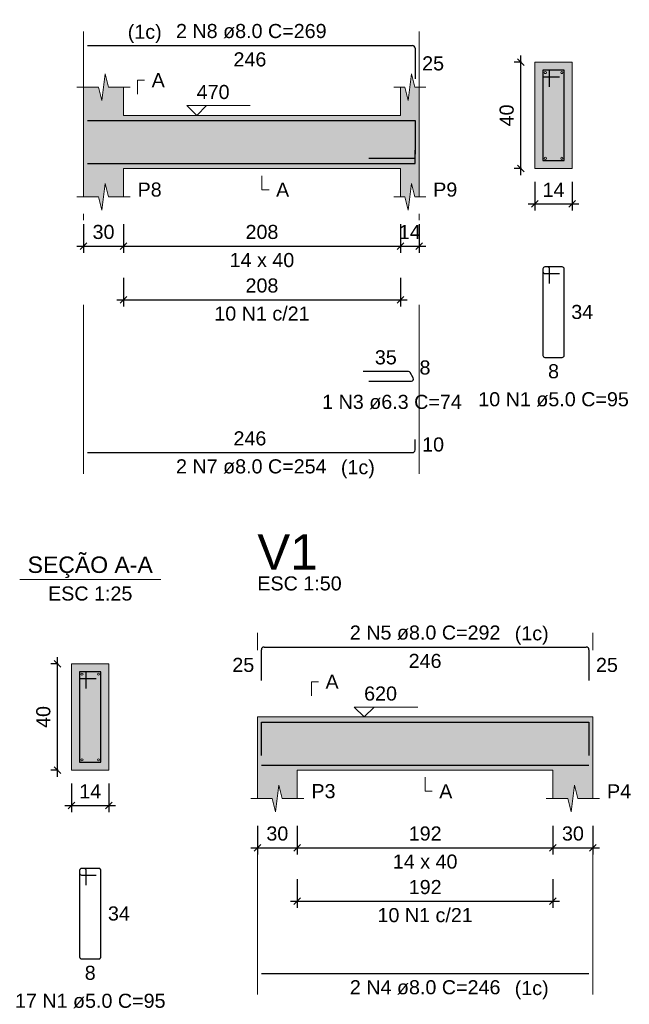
# Model space of a CAD drawing. Header units: millimetres. Extents: x 1434 to 2277, y -793 to -278.
# Tile 86 of 111: x 1855.31 to 1864.47, y -426.87 to -412.07. Entities that reach past the tile are written whole.
import ezdxf

# ---------------------------------------------------------------- set-up
doc = ezdxf.new("R2010")
doc.units = ezdxf.units.MM
doc.linetypes.add('DASHDOT', pattern=[25.4, 12.7, -6.35, 0, -6.35])
for name, color, linetype, lineweight in [('Descrição da armadura', 7, 'Continuous', 5), ('DT-Barras na forma', 1, 'Continuous', 30), ('DT-Barras no corte', 5, 'Continuous', 5), ('DT-Barras rebatidas', 1, 'Continuous', 30), ('DT-Cotas', 9, 'Continuous', 5), ('DT-Forma', 5, 'Continuous', 5), ('DT-Hachura forma vigas', 252, 'Continuous', 5), ('DT-Hachura seção vigas', 252, 'Continuous', 5), ('DT-Pontilhado', 9, 'DASHDOT', 5), ('DT-Textos', 7, 'Continuous', 5), ('DT-Título', 250, 'Continuous', 20), ('Textos armaduras', 7, 'Continuous', 5)]:
    doc.layers.add(name, color=color, linetype=linetype, lineweight=lineweight)
doc.styles.add('ARIAL', font='arial.ttf')
doc.styles.get("Standard").update_dxf_attribs({"font": 'arial.ttf'})
doc.dimstyles.new('UM_25.000000', dxfattribs={"dimtxt": 0.18, "dimasz": 0.1, "dimexe": 0.1, "dimexo": 0.2, "dimgap": 0, "dimtad": 1, "dimtih": 1, "dimtoh": 1, "dimdec": 1, "dimlfac": 25, "dimzin": 0, "dimdsep": 46, "dimtxsty": 'Standard', "dimcen": 0.09, "dimdle": 0.1, "dimadec": 1, "dimazin": 2, "dimtfac": 1, "dimtdec": 4, "dimtofl": 0, "dimtmove": 0, "dimatfit": 3, "dimfxl": 1, "dimtolj": 1, "dimarcsym": 0})
doc.dimstyles.new('UM_50.000000', dxfattribs={"dimtxt": 0.18, "dimasz": 0.1, "dimexe": 0.1, "dimexo": 0.2, "dimgap": 0, "dimtad": 1, "dimtih": 1, "dimtoh": 1, "dimdec": 1, "dimlfac": 50, "dimzin": 0, "dimdsep": 46, "dimtxsty": 'Standard', "dimcen": 0.09, "dimdle": 0.1, "dimadec": 1, "dimazin": 2, "dimtfac": 1, "dimtdec": 4, "dimtofl": 0, "dimtmove": 0, "dimatfit": 3, "dimfxl": 1, "dimtolj": 1, "dimarcsym": 0})

# ---------------------------------------------------------------- blocks, each defined once
blk = doc.blocks.new('_Oblique')
at = {"color": 0, "linetype": 'ByBlock', "lineweight": -2}
blk.add_line((-0.5, -0.5), (0.5, 0.5), dxfattribs=at)
blk = doc.blocks.new('*D1337')
at = {"layer": 'DT-Cotas', "color": 0, "lineweight": -2, "transparency": 16777216}
for p, q in [((1856.271, -415.14), (1856.271, -415.569)), ((1856.871, -415.14), (1856.871, -415.569)), ((1856.171, -415.469), (1856.971, -415.469))]:
    blk.add_line(p, q, dxfattribs=at)
at = {"layer": 'DT-Cotas', "color": 0, "lineweight": -2, "transparency": 16777216, "xscale": 0.1, "yscale": 0.1, "zscale": 0.1, "rotation": 180}
blk.add_blockref('_Oblique', (1856.271, -415.469), dxfattribs=at)
at = {"layer": 'DT-Cotas', "color": 0, "lineweight": -2, "transparency": 16777216, "xscale": 0.1, "yscale": 0.1, "zscale": 0.1}
blk.add_blockref('_Oblique', (1856.871, -415.469), dxfattribs=at)
at = {"layer": 'DT-Cotas', "color": 7, "transparency": 16777216, "insert": (1856.571, -415.257), "char_height": 0.2118, "attachment_point": 5, "rotation": 0.0057, "style": 'ARIAL'}
blk.add_mtext('\\A1;30', dxfattribs=at)
blk = doc.blocks.new('*D1338')
at = {"layer": 'DT-Cotas', "color": 0, "lineweight": -2, "transparency": 16777216}
for p, q in [((1856.871, -415.14), (1856.871, -415.569)), ((1861.03, -415.14), (1861.03, -415.569)), ((1856.771, -415.469), (1861.13, -415.469))]:
    blk.add_line(p, q, dxfattribs=at)
at = {"layer": 'DT-Cotas', "color": 0, "lineweight": -2, "transparency": 16777216, "xscale": 0.1, "yscale": 0.1, "zscale": 0.1, "rotation": 180}
blk.add_blockref('_Oblique', (1856.871, -415.469), dxfattribs=at)
at = {"layer": 'DT-Cotas', "color": 0, "lineweight": -2, "transparency": 16777216, "xscale": 0.1, "yscale": 0.1, "zscale": 0.1}
blk.add_blockref('_Oblique', (1861.03, -415.469), dxfattribs=at)
at = {"layer": 'DT-Cotas', "color": 7, "transparency": 16777216, "insert": (1858.95, -415.257), "char_height": 0.2118, "attachment_point": 5, "rotation": 0.0057, "style": 'ARIAL'}
blk.add_mtext('\\A1;208', dxfattribs=at)
blk = doc.blocks.new('*D1339')
at = {"layer": 'DT-Cotas', "color": 0, "lineweight": -2, "transparency": 16777216}
for p, q in [((1861.03, -415.14), (1861.03, -415.569)), ((1861.31, -415.14), (1861.31, -415.569)), ((1860.93, -415.469), (1861.41, -415.469))]:
    blk.add_line(p, q, dxfattribs=at)
at = {"layer": 'DT-Cotas', "color": 0, "lineweight": -2, "transparency": 16777216, "xscale": 0.1, "yscale": 0.1, "zscale": 0.1, "rotation": 180}
blk.add_blockref('_Oblique', (1861.03, -415.469), dxfattribs=at)
at = {"layer": 'DT-Cotas', "color": 0, "lineweight": -2, "transparency": 16777216, "xscale": 0.1, "yscale": 0.1, "zscale": 0.1}
blk.add_blockref('_Oblique', (1861.31, -415.469), dxfattribs=at)
at = {"layer": 'DT-Cotas', "color": 7, "transparency": 16777216, "insert": (1861.17, -415.257), "char_height": 0.2118, "attachment_point": 5, "rotation": 0.0057, "style": 'ARIAL'}
blk.add_mtext('\\A1;14', dxfattribs=at)
blk = doc.blocks.new('*D1340')
at = {"layer": 'DT-Cotas', "color": 0, "lineweight": -2, "transparency": 16777216}
for p, q in [((1856.871, -415.944), (1856.871, -416.374)), ((1861.03, -415.944), (1861.03, -416.374)), ((1856.771, -416.274), (1861.13, -416.274))]:
    blk.add_line(p, q, dxfattribs=at)
at = {"layer": 'DT-Cotas', "color": 0, "lineweight": -2, "transparency": 16777216, "xscale": 0.1, "yscale": 0.1, "zscale": 0.1, "rotation": 180}
blk.add_blockref('_Oblique', (1856.871, -416.274), dxfattribs=at)
at = {"layer": 'DT-Cotas', "color": 0, "lineweight": -2, "transparency": 16777216, "xscale": 0.1, "yscale": 0.1, "zscale": 0.1}
blk.add_blockref('_Oblique', (1861.03, -416.274), dxfattribs=at)
at = {"layer": 'DT-Cotas', "color": 7, "transparency": 16777216, "insert": (1858.95, -416.062), "char_height": 0.2118, "attachment_point": 5, "rotation": 0.0057, "style": 'ARIAL'}
blk.add_mtext('\\A1;208', dxfattribs=at)
blk = doc.blocks.new('*D1341')
at = {"layer": 'DT-Cotas', "color": 0, "lineweight": -2, "transparency": 16777216}
for p, q in [((1862.837, -414.404), (1862.837, -412.604)), ((1862.849, -412.704), (1862.737, -412.704)), ((1862.849, -414.304), (1862.737, -414.304))]:
    blk.add_line(p, q, dxfattribs=at)
at = {"layer": 'DT-Cotas', "color": 0, "lineweight": -2, "transparency": 16777216, "xscale": 0.1, "yscale": 0.1, "zscale": 0.1}
for p, rotation in [((1862.837, -412.704), 90), ((1862.837, -414.304), 270)]:
    blk.add_blockref('_Oblique', p, dxfattribs=dict(at, rotation=rotation))
at = {"layer": 'DT-Cotas', "color": 7, "transparency": 16777216, "insert": (1862.626, -413.504), "char_height": 0.2118, "attachment_point": 5, "rotation": 90, "style": 'ARIAL'}
blk.add_mtext('\\A1;40', dxfattribs=at)
blk = doc.blocks.new('*D1342')
at = {"layer": 'DT-Cotas', "color": 0, "lineweight": -2, "transparency": 16777216}
for p, q in [((1863.049, -414.504), (1863.049, -414.934)), ((1863.609, -414.504), (1863.609, -414.934)), ((1862.949, -414.834), (1863.709, -414.834))]:
    blk.add_line(p, q, dxfattribs=at)
at = {"layer": 'DT-Cotas', "color": 0, "lineweight": -2, "transparency": 16777216, "xscale": 0.1, "yscale": 0.1, "zscale": 0.1, "rotation": 180}
blk.add_blockref('_Oblique', (1863.049, -414.834), dxfattribs=at)
at = {"layer": 'DT-Cotas', "color": 0, "lineweight": -2, "transparency": 16777216, "xscale": 0.1, "yscale": 0.1, "zscale": 0.1}
blk.add_blockref('_Oblique', (1863.609, -414.834), dxfattribs=at)
at = {"layer": 'DT-Cotas', "color": 7, "transparency": 16777216, "insert": (1863.329, -414.622), "char_height": 0.2118, "attachment_point": 5, "rotation": 0.0057, "style": 'ARIAL'}
blk.add_mtext('\\A1;14', dxfattribs=at)
blk = doc.blocks.new('*D1388')
at = {"layer": 'DT-Cotas', "color": 0, "lineweight": -2, "transparency": 16777216}
for p, q in [((1855.88, -423.447), (1855.88, -421.647)), ((1855.891, -421.747), (1855.78, -421.747)), ((1855.891, -423.347), (1855.78, -423.347))]:
    blk.add_line(p, q, dxfattribs=at)
at = {"layer": 'DT-Cotas', "color": 0, "lineweight": -2, "transparency": 16777216, "xscale": 0.1, "yscale": 0.1, "zscale": 0.1}
for p, rotation in [((1855.88, -421.747), 90), ((1855.88, -423.347), 270)]:
    blk.add_blockref('_Oblique', p, dxfattribs=dict(at, rotation=rotation))
at = {"layer": 'DT-Cotas', "color": 7, "transparency": 16777216, "insert": (1855.668, -422.547), "char_height": 0.2118, "attachment_point": 5, "rotation": 90, "style": 'ARIAL'}
blk.add_mtext('\\A1;40', dxfattribs=at)
blk = doc.blocks.new('*D1389')
at = {"layer": 'DT-Cotas', "color": 0, "lineweight": -2, "transparency": 16777216}
for p, q in [((1856.091, -423.547), (1856.091, -423.976)), ((1856.651, -423.547), (1856.651, -423.976)), ((1855.991, -423.876), (1856.751, -423.876))]:
    blk.add_line(p, q, dxfattribs=at)
at = {"layer": 'DT-Cotas', "color": 0, "lineweight": -2, "transparency": 16777216, "xscale": 0.1, "yscale": 0.1, "zscale": 0.1, "rotation": 180}
blk.add_blockref('_Oblique', (1856.091, -423.876), dxfattribs=at)
at = {"layer": 'DT-Cotas', "color": 0, "lineweight": -2, "transparency": 16777216, "xscale": 0.1, "yscale": 0.1, "zscale": 0.1}
blk.add_blockref('_Oblique', (1856.651, -423.876), dxfattribs=at)
at = {"layer": 'DT-Cotas', "color": 7, "transparency": 16777216, "insert": (1856.371, -423.665), "char_height": 0.2118, "attachment_point": 5, "rotation": 0.0057, "style": 'ARIAL'}
blk.add_mtext('\\A1;14', dxfattribs=at)
blk = doc.blocks.new('*D1390')
at = {"layer": 'DT-Cotas', "color": 0, "lineweight": -2, "transparency": 16777216}
for p, q in [((1858.881, -424.182), (1858.881, -424.612)), ((1859.481, -424.182), (1859.481, -424.612)), ((1858.781, -424.512), (1859.581, -424.512))]:
    blk.add_line(p, q, dxfattribs=at)
at = {"layer": 'DT-Cotas', "color": 0, "lineweight": -2, "transparency": 16777216, "xscale": 0.1, "yscale": 0.1, "zscale": 0.1, "rotation": 180}
blk.add_blockref('_Oblique', (1858.881, -424.512), dxfattribs=at)
at = {"layer": 'DT-Cotas', "color": 0, "lineweight": -2, "transparency": 16777216, "xscale": 0.1, "yscale": 0.1, "zscale": 0.1}
blk.add_blockref('_Oblique', (1859.481, -424.512), dxfattribs=at)
at = {"layer": 'DT-Cotas', "color": 7, "transparency": 16777216, "insert": (1859.181, -424.3), "char_height": 0.2118, "attachment_point": 5, "rotation": 0.0057, "style": 'ARIAL'}
blk.add_mtext('\\A1;30', dxfattribs=at)
blk = doc.blocks.new('*D1391')
at = {"layer": 'DT-Cotas', "color": 0, "lineweight": -2, "transparency": 16777216}
for p, q in [((1859.481, -424.182), (1859.481, -424.612)), ((1863.32, -424.182), (1863.32, -424.612)), ((1859.381, -424.512), (1863.42, -424.512))]:
    blk.add_line(p, q, dxfattribs=at)
at = {"layer": 'DT-Cotas', "color": 0, "lineweight": -2, "transparency": 16777216, "xscale": 0.1, "yscale": 0.1, "zscale": 0.1, "rotation": 180}
blk.add_blockref('_Oblique', (1859.481, -424.512), dxfattribs=at)
at = {"layer": 'DT-Cotas', "color": 0, "lineweight": -2, "transparency": 16777216, "xscale": 0.1, "yscale": 0.1, "zscale": 0.1}
blk.add_blockref('_Oblique', (1863.32, -424.512), dxfattribs=at)
at = {"layer": 'DT-Cotas', "color": 7, "transparency": 16777216, "insert": (1861.401, -424.3), "char_height": 0.2118, "attachment_point": 5, "rotation": 0.0057, "style": 'ARIAL'}
blk.add_mtext('\\A1;192', dxfattribs=at)
blk = doc.blocks.new('*D1392')
at = {"layer": 'DT-Cotas', "color": 0, "lineweight": -2, "transparency": 16777216}
for p, q in [((1863.32, -424.182), (1863.32, -424.612)), ((1863.92, -424.182), (1863.92, -424.612)), ((1863.22, -424.512), (1864.02, -424.512))]:
    blk.add_line(p, q, dxfattribs=at)
at = {"layer": 'DT-Cotas', "color": 0, "lineweight": -2, "transparency": 16777216, "xscale": 0.1, "yscale": 0.1, "zscale": 0.1, "rotation": 180}
blk.add_blockref('_Oblique', (1863.32, -424.512), dxfattribs=at)
at = {"layer": 'DT-Cotas', "color": 0, "lineweight": -2, "transparency": 16777216, "xscale": 0.1, "yscale": 0.1, "zscale": 0.1}
blk.add_blockref('_Oblique', (1863.92, -424.512), dxfattribs=at)
at = {"layer": 'DT-Cotas', "color": 7, "transparency": 16777216, "insert": (1863.62, -424.3), "char_height": 0.2118, "attachment_point": 5, "rotation": 0.0057, "style": 'ARIAL'}
blk.add_mtext('\\A1;30', dxfattribs=at)
blk = doc.blocks.new('*D1393')
at = {"layer": 'DT-Cotas', "color": 0, "lineweight": -2, "transparency": 16777216}
for p, q in [((1859.481, -424.987), (1859.481, -425.417)), ((1863.32, -424.987), (1863.32, -425.417)), ((1859.381, -425.317), (1863.42, -425.317))]:
    blk.add_line(p, q, dxfattribs=at)
at = {"layer": 'DT-Cotas', "color": 0, "lineweight": -2, "transparency": 16777216, "xscale": 0.1, "yscale": 0.1, "zscale": 0.1, "rotation": 180}
blk.add_blockref('_Oblique', (1859.481, -425.317), dxfattribs=at)
at = {"layer": 'DT-Cotas', "color": 0, "lineweight": -2, "transparency": 16777216, "xscale": 0.1, "yscale": 0.1, "zscale": 0.1}
blk.add_blockref('_Oblique', (1863.32, -425.317), dxfattribs=at)
at = {"layer": 'DT-Cotas', "color": 7, "transparency": 16777216, "insert": (1861.401, -425.105), "char_height": 0.2118, "attachment_point": 5, "rotation": 0.0057, "style": 'ARIAL'}
blk.add_mtext('\\A1;192', dxfattribs=at)

msp = doc.modelspace()

# ---------------------------------------------------------------- hatches: boundary and pattern name
at = {"layer": 'DT-Hachura forma vigas', "linetype": 'Continuous'}
for points in [[(1861.3097, -414.7278), (1861.3097, -414.3042), (1861.3097, -413.5042), (1861.3097, -413.0806), (1861.2447, -413.0806), (1861.1947, -412.8806), (1861.1447, -413.2806), (1861.0947, -413.0806), (1861.0297, -413.0806), (1861.0297, -413.5042), (1856.8705, -413.5042), (1856.8705, -413.0806), (1856.6455, -413.0806), (1856.5955, -412.8806), (1856.5455, -413.2806), (1856.4955, -413.0806), (1856.2705, -413.0806), (1856.2705, -413.5042), (1856.2705, -414.3042), (1856.2705, -414.7278), (1856.4955, -414.7278), (1856.5455, -414.9278), (1856.5955, -414.5278), (1856.6455, -414.7278), (1856.8705, -414.7278), (1856.8705, -414.3042), (1861.0297, -414.3042), (1861.0297, -414.7278), (1861.0947, -414.7278), (1861.1447, -414.9278), (1861.1947, -414.5278), (1861.2447, -414.7278), (1861.3097, -414.7278)], [(1863.9202, -423.7705), (1863.9202, -423.3469), (1863.9202, -422.5469), (1863.3202, -422.5469), (1859.481, -422.5469), (1858.881, -422.5469), (1858.881, -423.3469), (1858.881, -423.7705), (1859.106, -423.7705), (1859.156, -423.9705), (1859.206, -423.5705), (1859.256, -423.7705), (1859.481, -423.7705), (1859.481, -423.3469), (1863.3202, -423.3469), (1863.3202, -423.7705), (1863.5452, -423.7705), (1863.5952, -423.9705), (1863.6452, -423.5705), (1863.6952, -423.7705), (1863.9202, -423.7705)]]:
    msp.add_hatch(color=256, dxfattribs=at).paths.add_polyline_path(points)
at = {"layer": 'DT-Hachura seção vigas', "linetype": 'Continuous'}
for points in [[(1863.0491, -414.3042), (1863.0491, -414.3042), (1863.6091, -414.3042), (1863.6091, -412.7042), (1863.0491, -412.7042), (1863.0491, -414.3042)], [(1856.0915, -423.3469), (1856.0915, -423.3469), (1856.6515, -423.3469), (1856.6515, -421.7469), (1856.0915, -421.7469), (1856.0915, -423.3469)]]:
    msp.add_hatch(color=256, dxfattribs=at).paths.add_polyline_path(points)

# ---------------------------------------------------------------- linework, layer by layer
at = {"layer": 'DT-Barras na forma'}
for p, q in [((1863.2691, -412.8242), (1863.1691, -412.8242)), ((1863.1691, -412.8242), (1863.1691, -414.1842)), ((1863.4891, -412.8242), (1863.1691, -412.8242)), ((1863.1691, -412.8242), (1863.1691, -412.9242)), ((1863.1691, -412.9242), (1863.4191, -412.9242)), ((1863.2691, -413.0742), (1863.2691, -412.8242)), ((1863.4891, -414.1842), (1863.4891, -412.8242)), ((1861.2497, -414.1536), (1860.5551, -414.1536)), ((1863.1691, -414.1842), (1863.4891, -414.1842)), ((1856.3115, -421.8669), (1856.2115, -421.8669)), ((1856.2115, -421.8669), (1856.2115, -423.2269)), ((1856.5315, -421.8669), (1856.2115, -421.8669)), ((1856.2115, -421.8669), (1856.2115, -421.9669)), ((1856.2115, -421.9669), (1856.4615, -421.9669)), ((1856.3115, -422.1169), (1856.3115, -421.8669)), ((1856.5315, -423.2269), (1856.5315, -421.8669)), ((1856.2115, -423.2269), (1856.5315, -423.2269))]:
    msp.add_line(p, q, dxfattribs=at)
for points in [[(1856.3305, -413.5822), (1861.2497, -413.5822), (1861.2497, -414.0858)], [(1856.3305, -414.2262), (1861.2497, -414.2262), (1861.2497, -414.0262)], [(1858.941, -423.1285), (1858.941, -422.6249), (1863.8602, -422.6249), (1863.8602, -423.1285)], [(1858.941, -423.2689), (1863.8602, -423.2689)]]:
    msp.add_lwpolyline(points, dxfattribs=at)
at = {"layer": 'DT-Barras no corte'}
for centre in [(1863.2051, -412.8602), (1863.4531, -412.8602), (1863.2051, -414.1482), (1863.4531, -414.1482), (1856.2475, -421.9029), (1856.4955, -421.9029), (1856.2475, -423.1909), (1856.4955, -423.1909)]:
    msp.add_circle(centre, 0.016, dxfattribs=at)
at = {"layer": 'DT-Barras rebatidas'}
for p, q in [((1856.3305, -412.4526), (1861.2097, -412.4526)), ((1861.2497, -412.4926), (1861.2497, -412.9562)), ((1863.1691, -415.8109), (1863.1691, -417.1109)), ((1863.1691, -415.8109), (1863.1691, -415.8509)), ((1863.2391, -415.7809), (1863.1991, -415.7809)), ((1863.4591, -415.7809), (1863.1991, -415.7809)), ((1863.1991, -415.8809), (1863.4191, -415.8809)), ((1863.2691, -416.0309), (1863.2691, -415.8109)), ((1863.4891, -417.1109), (1863.4891, -415.8109)), ((1863.1991, -417.1409), (1863.4591, -417.1409)), ((1861.1489, -417.3551), (1860.4725, -417.3551)), ((1861.2224, -417.4509), (1861.1762, -417.3709)), ((1860.5551, -417.4982), (1861.1952, -417.4982)), ((1861.2497, -418.5333), (1861.2497, -418.3733)), ((1856.3305, -418.5733), (1861.2097, -418.5733)), ((1858.941, -421.9989), (1858.941, -421.5353)), ((1858.981, -421.4953), (1863.8202, -421.4953)), ((1863.8602, -421.5353), (1863.8602, -421.9989)), ((1856.2115, -424.8536), (1856.2115, -426.1536)), ((1856.2115, -424.8536), (1856.2115, -424.8936)), ((1856.2815, -424.8236), (1856.2415, -424.8236)), ((1856.5015, -424.8236), (1856.2415, -424.8236)), ((1856.2415, -424.9236), (1856.4615, -424.9236)), ((1856.3115, -425.0736), (1856.3115, -424.8536)), ((1856.5315, -426.1536), (1856.5315, -424.8536)), ((1856.2415, -426.1836), (1856.5015, -426.1836)), ((1858.941, -426.4035), (1863.8602, -426.4035))]:
    msp.add_line(p, q, dxfattribs=at)
for centre, radius, start, end in [((1861.2097, -412.4926), 0.04, 0, 90), ((1863.1991, -415.8109), 0.03, 90, 180), ((1863.1991, -415.8109), 0.03, 90, 180), ((1863.1991, -415.8509), 0.03, 180, 270), ((1863.2391, -415.8109), 0.03, 0, 90), ((1863.4591, -415.8109), 0.03, 0, 90), ((1863.1991, -417.1109), 0.03, 180, 270), ((1863.4591, -417.1109), 0.03, 270, 0), ((1861.1489, -417.3866), 0.0315, 30, 90), ((1861.1952, -417.4667), 0.0315, 270, 30), ((1861.2097, -418.5333), 0.04, 270, 0), ((1858.981, -421.5353), 0.04, 90, 180), ((1863.8202, -421.5353), 0.04, 0, 90), ((1856.2415, -424.8536), 0.03, 90, 180), ((1856.2415, -424.8536), 0.03, 90, 180), ((1856.2415, -424.8936), 0.03, 180, 270), ((1856.2815, -424.8536), 0.03, 0, 90), ((1856.5015, -424.8536), 0.03, 0, 90), ((1856.2415, -426.1536), 0.03, 180, 270), ((1856.5015, -426.1536), 0.03, 270, 0)]:
    msp.add_arc(centre, radius, start, end, dxfattribs=at)
at = {"layer": 'DT-Forma'}
for p, q in [((1863.6091, -412.7042), (1863.0491, -412.7042)), ((1863.0491, -412.7042), (1863.0491, -412.7042)), ((1863.0491, -412.7042), (1863.0491, -414.3042)), ((1863.6091, -414.3042), (1863.6091, -412.7042)), ((1863.6091, -412.7042), (1863.6091, -412.7042)), ((1856.5455, -413.2806), (1856.5955, -412.8806)), ((1856.5955, -412.8806), (1856.6455, -413.0806)), ((1861.1447, -413.2806), (1861.1947, -412.8806)), ((1861.1947, -412.8806), (1861.2447, -413.0806)), ((1856.1705, -413.0806), (1856.4955, -413.0806)), ((1856.2705, -413.5042), (1856.2705, -413.0806)), ((1856.4955, -413.0806), (1856.5455, -413.2806)), ((1856.6455, -413.0806), (1856.9705, -413.0806)), ((1856.8705, -413.0806), (1856.8705, -413.5042)), ((1860.9297, -413.0806), (1861.0947, -413.0806)), ((1861.0297, -413.5042), (1861.0297, -413.0806)), ((1861.0947, -413.0806), (1861.1447, -413.2806)), ((1861.2447, -413.0806), (1861.4097, -413.0806)), ((1861.3097, -413.0806), (1861.3097, -413.5042)), ((1856.8705, -413.5042), (1861.0297, -413.5042)), ((1856.2705, -414.3042), (1856.2705, -414.7278)), ((1856.8705, -414.7278), (1856.8705, -414.3042)), ((1856.8705, -414.3042), (1861.0297, -414.3042)), ((1861.0297, -414.3042), (1861.0297, -414.7278)), ((1861.3097, -414.7278), (1861.3097, -414.3042)), ((1863.0491, -414.3042), (1863.6091, -414.3042)), ((1863.0491, -414.3042), (1863.0491, -414.3042)), ((1863.6091, -414.3042), (1863.6091, -414.3042)), ((1856.5455, -414.9278), (1856.5955, -414.5278)), ((1856.5955, -414.5278), (1856.6455, -414.7278)), ((1861.1447, -414.9278), (1861.1947, -414.5278)), ((1861.1947, -414.5278), (1861.2447, -414.7278)), ((1856.1705, -414.7278), (1856.4955, -414.7278)), ((1856.4955, -414.7278), (1856.5455, -414.9278)), ((1856.6455, -414.7278), (1856.9705, -414.7278)), ((1860.9297, -414.7278), (1861.0947, -414.7278)), ((1861.0947, -414.7278), (1861.1447, -414.9278)), ((1861.2447, -414.7278), (1861.4097, -414.7278)), ((1856.6515, -421.7469), (1856.0915, -421.7469)), ((1856.0915, -421.7469), (1856.0915, -421.7469)), ((1856.0915, -421.7469), (1856.0915, -423.3469)), ((1856.6515, -423.3469), (1856.6515, -421.7469)), ((1856.6515, -421.7469), (1856.6515, -421.7469)), ((1858.881, -422.5469), (1859.481, -422.5469)), ((1859.481, -422.5469), (1863.3202, -422.5469)), ((1863.3202, -422.5469), (1863.9202, -422.5469)), ((1856.0915, -423.3469), (1856.6515, -423.3469)), ((1856.0915, -423.3469), (1856.0915, -423.3469)), ((1856.6515, -423.3469), (1856.6515, -423.3469)), ((1858.881, -423.3469), (1858.881, -423.7705)), ((1859.481, -423.7705), (1859.481, -423.3469)), ((1859.481, -423.3469), (1863.3202, -423.3469)), ((1863.3202, -423.3469), (1863.3202, -423.7705)), ((1863.9202, -423.7705), (1863.9202, -423.3469)), ((1859.156, -423.9705), (1859.206, -423.5705)), ((1859.206, -423.5705), (1859.256, -423.7705)), ((1863.5952, -423.9705), (1863.6452, -423.5705)), ((1863.6452, -423.5705), (1863.6952, -423.7705)), ((1858.781, -423.7705), (1859.106, -423.7705)), ((1859.106, -423.7705), (1859.156, -423.9705)), ((1859.256, -423.7705), (1859.581, -423.7705)), ((1863.2202, -423.7705), (1863.5452, -423.7705)), ((1863.5452, -423.7705), (1863.5952, -423.9705)), ((1863.6952, -423.7705), (1864.0202, -423.7705))]:
    msp.add_line(p, q, dxfattribs=at)
at = {"layer": 'DT-Forma', "linetype": 'Continuous'}
for p, q in [((1856.2705, -414.3042), (1856.2705, -413.5042)), ((1861.3097, -413.5042), (1861.3097, -414.3042)), ((1858.881, -423.3469), (1858.881, -422.5469)), ((1863.9202, -422.5469), (1863.9202, -423.3469))]:
    msp.add_line(p, q, dxfattribs=at)
at = {"layer": 'DT-Pontilhado', "ltscale": 0.2}
for p, q in [((1856.2705, -418.891), (1856.2705, -412.2408)), ((1861.3097, -418.891), (1861.3097, -412.2408)), ((1858.881, -426.7212), (1858.881, -421.2835)), ((1863.9202, -426.7212), (1863.9202, -421.2835))]:
    msp.add_line(p, q, dxfattribs=at)
at = {"layer": 'DT-Textos'}
msp.add_line((1855.3125, -420.482), (1857.4305, -420.482), dxfattribs=at)
for points in [[(1857.0823, -413.1865), (1857.0823, -412.9747), (1857.1882, -412.9747)], [(1858.1183, -413.356), (1857.97, -413.5042), (1857.8218, -413.356), (1858.7749, -413.356)], [(1858.9501, -414.4101), (1858.9501, -414.6219), (1859.056, -414.6219)], [(1859.6928, -422.2292), (1859.6928, -422.0174), (1859.7987, -422.0174)], [(1860.6328, -422.3986), (1860.4845, -422.5469), (1860.3362, -422.3986), (1861.2893, -422.3986)], [(1861.4006, -423.4528), (1861.4006, -423.6646), (1861.5065, -423.6646)]]:
    msp.add_lwpolyline(points, dxfattribs=at)

# ---------------------------------------------------------------- texts
at = {"layer": 'Descrição da armadura', "linetype": 'Continuous', "char_height": 0.2118, "attachment_point": 8, "line_spacing_factor": 0.798, "style": 'ARIAL'}
for s, insert, width in [('2 N8 ø8.0 C=269', (1858.7901, -412.3467), 4.534748), ('10 N1 c/21', (1858.9501, -416.5917), 2.869342), ('1 N3 ø6.3 C=74', (1860.9024, -417.9218), 4.204795), ('10 N1 ø5.0 C=95', (1863.3291, -417.8822), 4.534748), ('2 N7 ø8.0 C=254', (1858.7901, -418.891), 4.534748), ('2 N5 ø8.0 C=292', (1861.4006, -421.3894), 4.534748), ('10 N1 c/21', (1861.4006, -425.6343), 2.869342), ('2 N4 ø8.0 C=246', (1861.4006, -426.7212), 4.534748), ('17 N1 ø5.0 C=95', (1856.3715, -426.9249), 4.534748)]:
    msp.add_mtext(s, dxfattribs=dict(at, insert=insert, width=width))
at = {"layer": 'DT-Textos', "line_spacing_factor": 0.798, "style": 'ARIAL'}
for s, insert, char_height, attachment_point in [('(1c)', (1857.4446, -412.4162), 0.2118, 9), ('A', (1857.2941, -413.0806), 0.2118, 7), ('470', (1857.97, -413.2607), 0.2118, 7), ('P8', (1857.0823, -414.7278), 0.2118, 7), ('A', (1859.1619, -414.7278), 0.2118, 7), ('P9', (1861.5215, -414.7278), 0.2118, 7), ('14 x 40', (1858.9501, -415.7868), 0.2118, 8), ('(1c)', (1860.1356, -418.9612), 0.2118, 7), ('SEÇÃO A-A', (1856.3711, -420.4579), 0.2471, 8), ('ESC 1:50', (1858.881, -420.6481), 0.2118, 7), ('ESC 1:25', (1856.3715, -420.7997), 0.2118, 8), ('(1c)', (1862.7461, -421.4589), 0.2118, 7), ('A', (1859.9046, -422.1233), 0.2118, 7), ('620', (1860.4845, -422.3033), 0.2118, 7), ('P3', (1859.6928, -423.7705), 0.2118, 7), ('A', (1861.6124, -423.7705), 0.2118, 7), ('P4', (1864.132, -423.7705), 0.2118, 7), ('14 x 40', (1861.4006, -424.8295), 0.2118, 8), ('(1c)', (1862.7461, -426.7909), 0.2118, 7)]:
    msp.add_mtext(s, dxfattribs=dict(at, insert=insert, char_height=char_height, attachment_point=attachment_point))
at = {"layer": 'DT-Título', "insert": (1858.881, -420.3304), "char_height": 0.5295, "attachment_point": 7, "line_spacing_factor": 0.798, "style": 'ARIAL'}
msp.add_mtext('V1', dxfattribs=at)
at = {"layer": 'Textos armaduras', "linetype": 'Continuous', "char_height": 0.2118, "attachment_point": 7, "line_spacing_factor": 0.798, "style": 'ARIAL'}
for s, insert, width in [('246', (1858.5226, -412.7703), 0.989858), ('25', (1861.3556, -412.8303), 0.659905), ('34', (1863.595, -416.5668), 0.659905), ('35', (1860.6457, -417.2492), 0.659905), ('8', (1861.3163, -417.4017), 0.329953), ('8', (1863.2466, -417.4586), 0.329953), ('246', (1858.5226, -418.4674), 0.989858), ('10', (1861.3556, -418.5592), 0.659905), ('246', (1861.1531, -421.813), 0.989858), ('25', (1858.5051, -421.873), 0.659905), ('25', (1863.9661, -421.873), 0.659905), ('34', (1856.6374, -425.6095), 0.659905), ('8', (1856.289, -426.5013), 0.329953)]:
    msp.add_mtext(s, dxfattribs=dict(at, insert=insert, width=width))

# ---------------------------------------------------------------- dimensions: what is measured, and where the dimension line sits
at = {"layer": 'DT-Cotas'}
for base, p1, p2, picture, middle in [((1862.8373, -412.7042), (1863.0491, -414.3042), (1863.0491, -412.7042), '*D1341', (1862.6255, -413.5042)), ((1855.8797, -421.7469), (1856.0915, -423.3469), (1856.0915, -421.7469), '*D1388', (1855.6679, -422.5469))]:
    dim = msp.add_linear_dim(base=base, p1=p1, p2=p2, angle=90, dimstyle='UM_25.000000', override={"dimtxt": 0.2118, "dimasz": 0.1, "dimexe": 0.1, "dimexo": 0.2, "dimtad": 1, "dimtih": 0, "dimtoh": 0, "dimdec": 1, "dimlfac": 25, "dimzin": 8, "dimtxsty": 'ARIAL', "dimblk": 'Oblique', "dimblk1": 'Oblique', "dimblk2": 'Oblique', "dimsah": 1, "dimdle": 0.1, "dimse1": 0, "dimse2": 0, "dimclrt": 7, "dimadec": 1, "dimazin": 3, "dimtmove": 2, "dimldrblk": 'Oblique'}, dxfattribs=at)
    dim.commit()
    dim.dimension.update_dxf_attribs({"geometry": picture, "text_midpoint": middle, "dimtype": 160, "text_rotation": 90})
for base, p1, p2, dimstyle, override, picture, middle in [((1863.6091, -414.8337), (1863.0491, -414.3042), (1863.6091, -414.3042), 'UM_25.000000', {"dimtxt": 0.2118, "dimasz": 0.1, "dimexe": 0.1, "dimexo": 0.2, "dimtad": 1, "dimtih": 0, "dimtoh": 0, "dimdec": 1, "dimlfac": 25, "dimzin": 8, "dimtxsty": 'ARIAL', "dimblk": 'Oblique', "dimblk1": 'Oblique', "dimblk2": 'Oblique', "dimsah": 1, "dimdle": 0.1, "dimse1": 0, "dimse2": 0, "dimclrt": 7, "dimadec": 1, "dimazin": 3, "dimtmove": 2, "dimldrblk": 'Oblique'}, '*D1342', (1863.3291, -414.6219)), ((1856.8705, -415.4691), (1856.2705, -414.9396), (1856.8705, -414.9396), 'UM_50.000000', {"dimtxt": 0.2118, "dimasz": 0.1, "dimexe": 0.1, "dimexo": 0.2, "dimtad": 1, "dimtih": 0, "dimtoh": 0, "dimdec": 1, "dimlfac": 50, "dimzin": 8, "dimtxsty": 'ARIAL', "dimblk": 'Oblique', "dimblk1": 'Oblique', "dimblk2": 'Oblique', "dimsah": 1, "dimdle": 0.1, "dimse1": 0, "dimse2": 0, "dimclrt": 7, "dimadec": 1, "dimazin": 3, "dimtmove": 2, "dimldrblk": 'Oblique'}, '*D1337', (1856.5705, -415.2573)), ((1861.0297, -415.4691), (1856.8705, -414.9396), (1861.0297, -414.9396), 'UM_50.000000', {"dimtxt": 0.2118, "dimasz": 0.1, "dimexe": 0.1, "dimexo": 0.2, "dimtad": 1, "dimtih": 0, "dimtoh": 0, "dimdec": 1, "dimlfac": 50, "dimzin": 8, "dimtxsty": 'ARIAL', "dimblk": 'Oblique', "dimblk1": 'Oblique', "dimblk2": 'Oblique', "dimsah": 1, "dimdle": 0.1, "dimse1": 0, "dimse2": 0, "dimclrt": 7, "dimadec": 1, "dimazin": 3, "dimtmove": 2, "dimldrblk": 'Oblique'}, '*D1338', (1858.9501, -415.2573)), ((1861.3097, -415.4691), (1861.0297, -414.9396), (1861.3097, -414.9396), 'UM_50.000000', {"dimtxt": 0.2118, "dimasz": 0.1, "dimexe": 0.1, "dimexo": 0.2, "dimtad": 1, "dimtih": 0, "dimtoh": 0, "dimdec": 1, "dimlfac": 50, "dimzin": 8, "dimtxsty": 'ARIAL', "dimblk": 'Oblique', "dimblk1": 'Oblique', "dimblk2": 'Oblique', "dimsah": 1, "dimdle": 0.1, "dimse1": 0, "dimse2": 0, "dimclrt": 7, "dimadec": 1, "dimazin": 3, "dimtmove": 2, "dimldrblk": 'Oblique'}, '*D1339', (1861.1697, -415.2573)), ((1861.0297, -416.274), (1856.8705, -415.7445), (1861.0297, -415.7445), 'UM_50.000000', {"dimtxt": 0.2118, "dimasz": 0.1, "dimexe": 0.1, "dimexo": 0.2, "dimtad": 1, "dimtih": 0, "dimtoh": 0, "dimdec": 1, "dimlfac": 50, "dimzin": 8, "dimtxsty": 'ARIAL', "dimblk": 'Oblique', "dimblk1": 'Oblique', "dimblk2": 'Oblique', "dimsah": 1, "dimdle": 0.1, "dimse1": 0, "dimse2": 0, "dimclrt": 7, "dimadec": 1, "dimazin": 3, "dimtmove": 2, "dimldrblk": 'Oblique'}, '*D1340', (1858.9501, -416.0622)), ((1856.6515, -423.8764), (1856.0915, -423.3469), (1856.6515, -423.3469), 'UM_25.000000', {"dimtxt": 0.2118, "dimasz": 0.1, "dimexe": 0.1, "dimexo": 0.2, "dimtad": 1, "dimtih": 0, "dimtoh": 0, "dimdec": 1, "dimlfac": 25, "dimzin": 8, "dimtxsty": 'ARIAL', "dimblk": 'Oblique', "dimblk1": 'Oblique', "dimblk2": 'Oblique', "dimsah": 1, "dimdle": 0.1, "dimse1": 0, "dimse2": 0, "dimclrt": 7, "dimadec": 1, "dimazin": 3, "dimtmove": 2, "dimldrblk": 'Oblique'}, '*D1389', (1856.3715, -423.6646)), ((1859.481, -424.5118), (1858.881, -423.9823), (1859.481, -423.9823), 'UM_50.000000', {"dimtxt": 0.2118, "dimasz": 0.1, "dimexe": 0.1, "dimexo": 0.2, "dimtad": 1, "dimtih": 0, "dimtoh": 0, "dimdec": 1, "dimlfac": 50, "dimzin": 8, "dimtxsty": 'ARIAL', "dimblk": 'Oblique', "dimblk1": 'Oblique', "dimblk2": 'Oblique', "dimsah": 1, "dimdle": 0.1, "dimse1": 0, "dimse2": 0, "dimclrt": 7, "dimadec": 1, "dimazin": 3, "dimtmove": 2, "dimldrblk": 'Oblique'}, '*D1390', (1859.181, -424.3)), ((1863.3202, -424.5118), (1859.481, -423.9823), (1863.3202, -423.9823), 'UM_50.000000', {"dimtxt": 0.2118, "dimasz": 0.1, "dimexe": 0.1, "dimexo": 0.2, "dimtad": 1, "dimtih": 0, "dimtoh": 0, "dimdec": 1, "dimlfac": 50, "dimzin": 8, "dimtxsty": 'ARIAL', "dimblk": 'Oblique', "dimblk1": 'Oblique', "dimblk2": 'Oblique', "dimsah": 1, "dimdle": 0.1, "dimse1": 0, "dimse2": 0, "dimclrt": 7, "dimadec": 1, "dimazin": 3, "dimtmove": 2, "dimldrblk": 'Oblique'}, '*D1391', (1861.4006, -424.3)), ((1863.9202, -424.5118), (1863.3202, -423.9823), (1863.9202, -423.9823), 'UM_50.000000', {"dimtxt": 0.2118, "dimasz": 0.1, "dimexe": 0.1, "dimexo": 0.2, "dimtad": 1, "dimtih": 0, "dimtoh": 0, "dimdec": 1, "dimlfac": 50, "dimzin": 8, "dimtxsty": 'ARIAL', "dimblk": 'Oblique', "dimblk1": 'Oblique', "dimblk2": 'Oblique', "dimsah": 1, "dimdle": 0.1, "dimse1": 0, "dimse2": 0, "dimclrt": 7, "dimadec": 1, "dimazin": 3, "dimtmove": 2, "dimldrblk": 'Oblique'}, '*D1392', (1863.6202, -424.3)), ((1863.3202, -425.3166), (1859.481, -424.7871), (1863.3202, -424.7871), 'UM_50.000000', {"dimtxt": 0.2118, "dimasz": 0.1, "dimexe": 0.1, "dimexo": 0.2, "dimtad": 1, "dimtih": 0, "dimtoh": 0, "dimdec": 1, "dimlfac": 50, "dimzin": 8, "dimtxsty": 'ARIAL', "dimblk": 'Oblique', "dimblk1": 'Oblique', "dimblk2": 'Oblique', "dimsah": 1, "dimdle": 0.1, "dimse1": 0, "dimse2": 0, "dimclrt": 7, "dimadec": 1, "dimazin": 3, "dimtmove": 2, "dimldrblk": 'Oblique'}, '*D1393', (1861.4006, -425.1048))]:
    dim = msp.add_linear_dim(base=base, p1=p1, p2=p2, dimstyle=dimstyle, override=override, dxfattribs=at)
    dim.commit()
    dim.dimension.update_dxf_attribs({"geometry": picture, "text_midpoint": middle, "dimtype": 160, "text_rotation": 0.00573})

doc.saveas('drawing.dxf')
